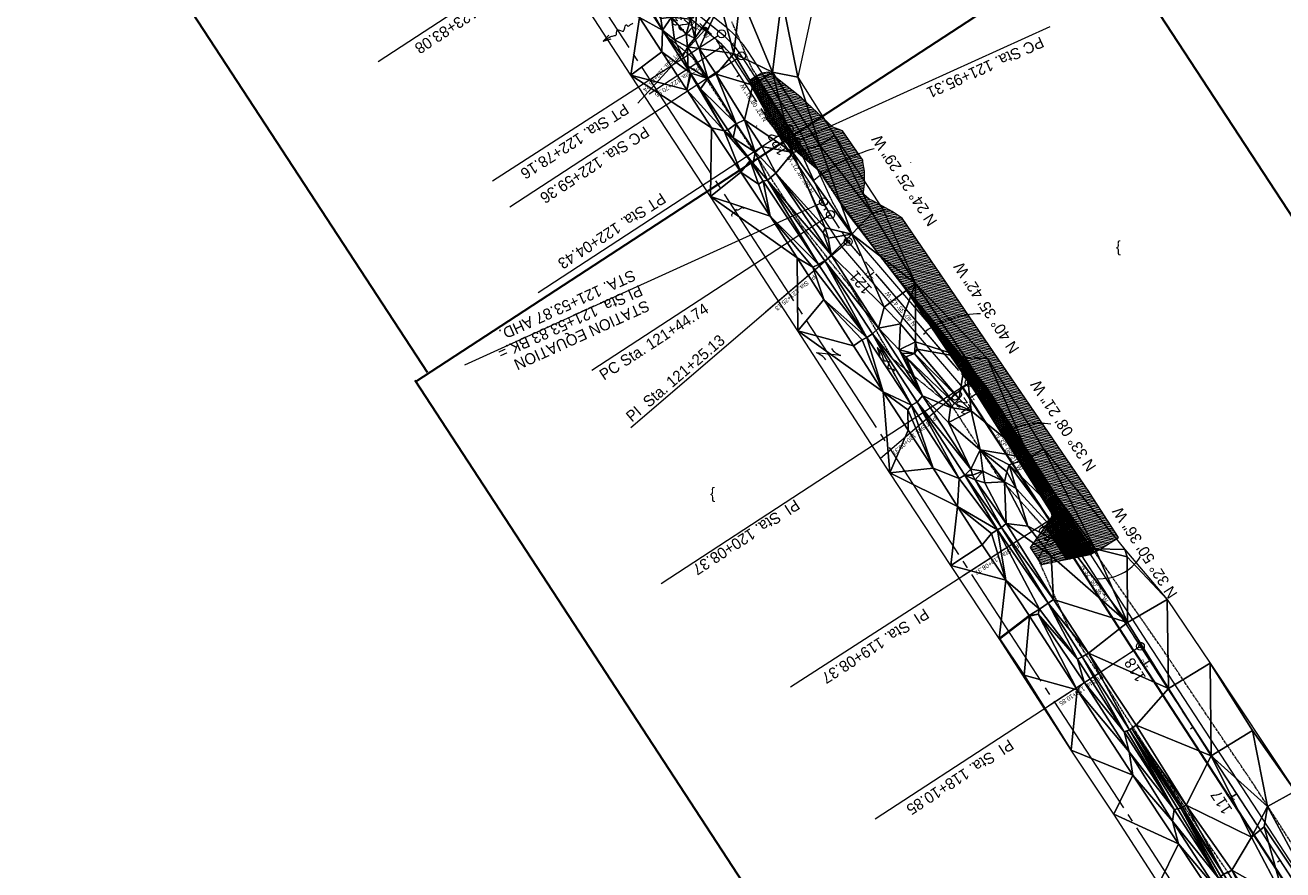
# Model space of a CAD drawing. Extents: x 2399984 to 2508823, y 556481 to 592637.
# Tile 21 of 158: x 2438428 to 2439218, y 562164 to 562695. Entities that reach past the tile are written whole.
import ezdxf
from ezdxf.enums import TextEntityAlignment as Align

# ---------------------------------------------------------------- set-up
doc = ezdxf.new("R2010")
doc.units = 0
doc.header["$MEASUREMENT"] = 0
for name, pattern in [('cl20', [100, 5, -5, 80, -5, 5]), ('cl50', [100, 7.5, -7.5, 70, -7.5, 7.5]), ('constlimit', [0.85, 0.65, -0.1, -0.1]), ('stream', [1.4, 0.7, -0.1, 0.1, -0.1, 0.1, -0.1, 0.1, -0.1])]:
    doc.linetypes.add(name, pattern=pattern)
for name, color, linetype, lineweight in [('DR_X_Flow_Arrow', 151, 'Continuous', 0), ('DT_X_Triangles', 91, 'Continuous', 0), ('DV_X_Property_Line', 7, 'Continuous', 0), ('DV_X_Property_Line (Construction)', 7, 'Continuous', 0), ('DV_X_Text', 7, 'Continuous', 0), ('EV_Ecological_Wetlands', 151, 'stream', 13), ('GE_P_CL_20', 7, 'cl20', 13), ('GE_P_CL_50', 7, 'cl50', 13), ('PV_P_Bikeway', 193, 'Continuous', 13), ('RW_P_Const_Limits', 120, 'constlimit', 0), ('RW_X_CL_20', 6, 'cl20', 0)]:
    doc.layers.add(name, color=color, linetype=linetype, lineweight=lineweight)
for name, color, linetype, lineweight, plot in [('GK_Visualization', 30, 'Continuous', 13, False), ('SC_Scratch1', 7, 'Continuous', 0, False), ('SC_Scratch2', 7, 'Continuous', 0, False)]:
    doc.layers.add(name, color=color, linetype=linetype, lineweight=lineweight, plot=plot)
doc.styles.add('Slanted-Normal LS 0.50', font='font31.shx', dxfattribs={"height": 0.14})
doc.styles.add('Style-font30', font='font30.shx')
doc.styles.add('Style-font31', font='font31.shx')

# ---------------------------------------------------------------- blocks, each defined once
blk = doc.blocks.new('X_24')
at = {"layer": 'GK_Visualization', "color": 1, "linetype": 'Continuous', "lineweight": 0}
for p, q in [((-0.07, -0.07), (0.07, 0.07)), ((-0.07, 0.07), (0.07, -0.07))]:
    blk.add_line(p, q, dxfattribs=at)
blk = doc.blocks.new('X_25')
at = {"layer": 'GK_Visualization', "color": 1, "linetype": 'Continuous', "lineweight": 0}
for p, q in [((-0.07, -0.07), (0.07, 0.07)), ((-0.07, 0.07), (0.07, -0.07))]:
    blk.add_line(p, q, dxfattribs=at)
blk = doc.blocks.new('X_26')
at = {"layer": 'GK_Visualization', "color": 1, "linetype": 'Continuous', "lineweight": 0}
for p, q in [((-0.07, -0.07), (0.07, 0.07)), ((-0.07, 0.07), (0.07, -0.07))]:
    blk.add_line(p, q, dxfattribs=at)
blk = doc.blocks.new('X_53')
at = {"layer": 'GK_Visualization', "color": 1, "linetype": 'Continuous', "lineweight": 0}
for p, q in [((-0.07, -0.07), (0.07, 0.07)), ((-0.07, 0.07), (0.07, -0.07))]:
    blk.add_line(p, q, dxfattribs=at)
blk = doc.blocks.new('X_54')
at = {"layer": 'GK_Visualization', "color": 1, "linetype": 'Continuous', "lineweight": 0}
for p, q in [((-0.07, -0.07), (0.07, 0.07)), ((-0.07, 0.07), (0.07, -0.07))]:
    blk.add_line(p, q, dxfattribs=at)
blk = doc.blocks.new('X_55')
at = {"layer": 'GK_Visualization', "color": 1, "linetype": 'Continuous', "lineweight": 0}
for p, q in [((-0.07, -0.07), (0.07, 0.07)), ((-0.07, 0.07), (0.07, -0.07))]:
    blk.add_line(p, q, dxfattribs=at)
blk = doc.blocks.new('X_56')
at = {"layer": 'GK_Visualization', "color": 1, "linetype": 'Continuous', "lineweight": 0}
for p, q in [((-0.07, -0.07), (0.07, 0.07)), ((-0.07, 0.07), (0.07, -0.07))]:
    blk.add_line(p, q, dxfattribs=at)
blk = doc.blocks.new('X_92')
at = {"layer": 'GK_Visualization', "color": 1, "linetype": 'Continuous', "lineweight": 0}
for p, q in [((-0.07, -0.07), (0.07, 0.07)), ((-0.07, 0.07), (0.07, -0.07))]:
    blk.add_line(p, q, dxfattribs=at)
blk = doc.blocks.new('DFL-X_14')
at = {"layer": 'DR_X_Flow_Arrow', "color": 151, "linetype": 'Continuous', "lineweight": 0, "flags": 128}
blk.add_lwpolyline([(-0.08, -0.021), (0, 0), (-0.08, 0.021)], dxfattribs=at)
at = {"layer": 'DR_X_Flow_Arrow', "color": 151, "linetype": 'Continuous', "lineweight": 0}
blk.add_open_spline([(0, 0), (-0.028, 0), (-0.055, 0), (-0.083, 0), (-0.094, 0), (-0.105, 0.005), (-0.116, 0.008), (-0.123, 0.01), (-0.13, 0.013), (-0.137, 0.015), (-0.155, 0.02), (-0.164, -0.02), (-0.179, -0.022), (-0.197, -0.024), (-0.213, 0.018), (-0.228, 0.019), (-0.244, 0.021), (-0.265, -0.028), (-0.284, -0.022), (-0.291, -0.019), (-0.287, 0.001), (-0.295, 0.001), (-0.313, 0), (-0.332, 0), (-0.35, 0)], degree=3, knots=[0, 0, 0, 0, 0.203531, 0.203531, 0.203531, 0.286234, 0.286234, 0.286234, 0.340272, 0.340272, 0.340272, 0.477755, 0.477755, 0.477755, 0.633727, 0.633727, 0.633727, 0.804111, 0.804111, 0.804111, 0.865463, 0.865463, 0.865463, 1, 1, 1, 1], dxfattribs=at)
blk = doc.blocks.new('DFL-X_16')
at = {"layer": 'DR_X_Flow_Arrow', "color": 151, "linetype": 'Continuous', "lineweight": 0, "flags": 128}
blk.add_lwpolyline([(-0.08, -0.021), (0, 0), (-0.08, 0.022)], dxfattribs=at)
at = {"layer": 'DR_X_Flow_Arrow', "color": 151, "linetype": 'Continuous', "lineweight": 0}
blk.add_open_spline([(0, 0), (-0.028, 0), (-0.055, 0), (-0.083, 0), (-0.094, 0), (-0.105, 0.005), (-0.116, 0.008), (-0.123, 0.01), (-0.13, 0.013), (-0.137, 0.015), (-0.155, 0.02), (-0.164, -0.02), (-0.179, -0.022), (-0.197, -0.024), (-0.213, 0.018), (-0.228, 0.02), (-0.244, 0.021), (-0.265, -0.028), (-0.284, -0.022), (-0.291, -0.019), (-0.287, 0.001), (-0.295, 0.001), (-0.313, 0), (-0.332, 0), (-0.35, 0)], degree=3, knots=[0, 0, 0, 0, 0.203531, 0.203531, 0.203531, 0.286234, 0.286234, 0.286234, 0.340272, 0.340272, 0.340272, 0.477755, 0.477755, 0.477755, 0.633727, 0.633727, 0.633727, 0.804111, 0.804111, 0.804111, 0.865463, 0.865463, 0.865463, 1, 1, 1, 1], dxfattribs=at)
blk = doc.blocks.new('OHK_9')
at = {"layer": 'DV_X_Property_Line', "color": 2, "linetype": 'Continuous', "lineweight": 0}
blk.add_line((-0.1, -0.12), (0.1, 0.12), dxfattribs=at)
for centre, start, end in [((-0.058, 0.335), 273.6945, 306.337), ((0.058, -0.335), 93.6945, 126.337)]:
    blk.add_arc(centre, 0.267, start, end, dxfattribs=at)
at = {"layer": 'DV_X_Property_Line (Construction)', "color": 2, "linetype": 'Continuous', "lineweight": 30}
blk.add_point((0, 0), dxfattribs=at)
blk = doc.blocks.new('X_152')
at = {"layer": 'GK_Visualization', "color": 1, "linetype": 'Continuous', "lineweight": 0}
for p, q in [((-0.07, -0.07), (0.07, 0.07)), ((-0.07, 0.07), (0.07, -0.07))]:
    blk.add_line(p, q, dxfattribs=at)
blk = doc.blocks.new('X_153')
at = {"layer": 'GK_Visualization', "color": 1, "linetype": 'Continuous', "lineweight": 0}
for p, q in [((-0.07, -0.07), (0.07, 0.07)), ((-0.07, 0.07), (0.07, -0.07))]:
    blk.add_line(p, q, dxfattribs=at)
blk = doc.blocks.new('X_154')
at = {"layer": 'GK_Visualization', "color": 1, "linetype": 'Continuous', "lineweight": 0}
for p, q in [((-0.07, -0.07), (0.07, 0.07)), ((-0.07, 0.07), (0.07, -0.07))]:
    blk.add_line(p, q, dxfattribs=at)
blk = doc.blocks.new('X_155')
at = {"layer": 'GK_Visualization', "color": 1, "linetype": 'Continuous', "lineweight": 0}
for p, q in [((-0.07, -0.07), (0.07, 0.07)), ((-0.07, 0.07), (0.07, -0.07))]:
    blk.add_line(p, q, dxfattribs=at)
blk = doc.blocks.new('X_156')
at = {"layer": 'GK_Visualization', "color": 1, "linetype": 'Continuous', "lineweight": 0}
for p, q in [((-0.07, -0.07), (0.07, 0.07)), ((-0.07, 0.07), (0.07, -0.07))]:
    blk.add_line(p, q, dxfattribs=at)
blk = doc.blocks.new('X_157')
at = {"layer": 'GK_Visualization', "color": 1, "linetype": 'Continuous', "lineweight": 0}
for p, q in [((-0.07, -0.07), (0.07, 0.07)), ((-0.07, 0.07), (0.07, -0.07))]:
    blk.add_line(p, q, dxfattribs=at)
blk = doc.blocks.new('SURVPN-CROSS_88')
at = {"layer": 'GK_Visualization', "color": 30, "linetype": 'Continuous', "lineweight": 0}
for p, q in [((0.07, 0), (-0.07, 0)), ((0, 0.07), (0, -0.07))]:
    blk.add_line(p, q, dxfattribs=at)
blk = doc.blocks.new('SURVPN-CROSS_89')
at = {"layer": 'GK_Visualization', "color": 30, "linetype": 'Continuous', "lineweight": 0}
for p, q in [((0.07, 0), (-0.07, 0)), ((0, 0.07), (0, -0.07))]:
    blk.add_line(p, q, dxfattribs=at)
blk = doc.blocks.new('SURVPN-CROSS_90')
at = {"layer": 'GK_Visualization', "color": 30, "linetype": 'Continuous', "lineweight": 0}
for p, q in [((0.07, 0), (-0.07, 0)), ((0, 0.07), (0, -0.07))]:
    blk.add_line(p, q, dxfattribs=at)
blk = doc.blocks.new('SURVPN-CROSS_91')
at = {"layer": 'GK_Visualization', "color": 30, "linetype": 'Continuous', "lineweight": 0}
for p, q in [((0.07, 0), (-0.07, 0)), ((0, 0.07), (0, -0.07))]:
    blk.add_line(p, q, dxfattribs=at)
blk = doc.blocks.new('SURVPN-CROSS_92')
at = {"layer": 'GK_Visualization', "color": 30, "linetype": 'Continuous', "lineweight": 0}
for p, q in [((0.07, 0), (-0.07, 0)), ((0, 0.07), (0, -0.07))]:
    blk.add_line(p, q, dxfattribs=at)
blk = doc.blocks.new('SURVPN-CROSS_93')
at = {"layer": 'GK_Visualization', "color": 30, "linetype": 'Continuous', "lineweight": 0}
for p, q in [((0.07, 0), (-0.07, 0)), ((0, 0.07), (0, -0.07))]:
    blk.add_line(p, q, dxfattribs=at)
blk = doc.blocks.new('SURVPN-CROSS_94')
at = {"layer": 'GK_Visualization', "color": 30, "linetype": 'Continuous', "lineweight": 0}
for p, q in [((0.07, 0), (-0.07, 0)), ((0, 0.07), (0, -0.07))]:
    blk.add_line(p, q, dxfattribs=at)
blk = doc.blocks.new('SURVPN-CROSS_95')
at = {"layer": 'GK_Visualization', "color": 30, "linetype": 'Continuous', "lineweight": 0}
for p, q in [((0.07, 0), (-0.07, 0)), ((0, 0.07), (0, -0.07))]:
    blk.add_line(p, q, dxfattribs=at)
blk = doc.blocks.new('SURVPN-CROSS_96')
at = {"layer": 'GK_Visualization', "color": 30, "linetype": 'Continuous', "lineweight": 0}
for p, q in [((0.07, 0), (-0.07, 0)), ((0, 0.07), (0, -0.07))]:
    blk.add_line(p, q, dxfattribs=at)
blk = doc.blocks.new('SURVPN-CROSS_97')
at = {"layer": 'GK_Visualization', "color": 30, "linetype": 'Continuous', "lineweight": 0}
for p, q in [((0.07, 0), (-0.07, 0)), ((0, 0.07), (0, -0.07))]:
    blk.add_line(p, q, dxfattribs=at)
blk = doc.blocks.new('SURVPN-CROSS_98')
at = {"layer": 'GK_Visualization', "color": 30, "linetype": 'Continuous', "lineweight": 0}
for p, q in [((0.07, 0), (-0.07, 0)), ((0, 0.07), (0, -0.07))]:
    blk.add_line(p, q, dxfattribs=at)
blk = doc.blocks.new('SURVPN-CROSS_99')
at = {"layer": 'GK_Visualization', "color": 30, "linetype": 'Continuous', "lineweight": 0}
for p, q in [((0.07, 0), (-0.07, 0)), ((0, 0.07), (0, -0.07))]:
    blk.add_line(p, q, dxfattribs=at)

msp = doc.modelspace()

# ---------------------------------------------------------------- hatches: boundary and pattern name
at = {"layer": 'EV_Ecological_Wetlands', "linetype": 'Continuous'}
h = msp.add_hatch(dxfattribs=at)
h.set_pattern_fill('HATCH', color=256, style=0, pattern_type=2)
h.set_pattern_definition([(168.13908, (2438971.1135, 562442.503), (-0.2055368, -0.9786494), [])])
h.paths.add_polyline_path([(2438935.67, 562630.7), (2438915.95, 562649.03), (2438898.73, 562662.64), (2438895.12, 562665.14), (2438890.67, 562664.59), (2438887.9, 562662.92), (2438883.73, 562660.14), (2438884.01, 562656.81), (2438892.62, 562641.53), (2438893.45, 562636.25), (2438905.15, 562621.84), (2438927.85, 562602.64), (2438942.39, 562579.36), (2438980.8, 562529.32), (2439025.03, 562464.14), (2439072.59, 562388.74), (2439073.14, 562386.14), (2439071.94, 562383.86), (2439059.56, 562366.54), (2439066.63, 562355.67), (2439097.34, 562362.09), (2439104.01, 562365.7), (2439115.12, 562372.82), (2439097.12, 562400.5), (2439096.81, 562400.96), (2439048.1, 562472.37), (2439033.58, 562493.65), (2438979.13, 562573.48), (2438972.83, 562577.68), (2438960.67, 562584.31), (2438958.45, 562585.42), (2438955.12, 562588.2), (2438954.84, 562589.87), (2438955.4, 562594.87), (2438955.4, 562602.92), (2438954.36, 562608.75), (2438954.36, 562609.79), (2438941.75, 562628.27), (2438939.01, 562629.31)])
h = msp.add_hatch(dxfattribs=at)
h.set_pattern_fill('HATCH', color=256, style=0, pattern_type=2)
h.set_pattern_definition([(213.139, (2438897.7607, 562640.2515), (0.546673, -0.837346), [])])
h.paths.add_polyline_path([(2438911.18, 562625.88), (2438887.85, 562662.89), (2438883.73, 562660.14), (2438884.01, 562656.81), (2438892.62, 562641.53), (2438893.45, 562636.25), (2438905.15, 562621.84), (2438926.12, 562604.1)])
h = msp.add_hatch(dxfattribs=at)
h.set_pattern_fill('HATCH', color=256, style=0, pattern_type=2)
h.set_pattern_definition([(213.1391, (2439041.8132, 562441.4201), (0.546673, -0.837346), [])])
h.paths.add_polyline_path([(2439086.35, 562383.15), (2439059.38, 562425.18), (2439032.27, 562467.26), (2439000.25, 562506.9), (2438968.43, 562545.48), (2438939.27, 562584.92), (2438935.27, 562590.76), (2438942.39, 562579.36), (2438980.8, 562529.32), (2439025.03, 562464.14), (2439072.59, 562388.74), (2439073.14, 562386.14), (2439071.94, 562383.86), (2439069, 562379.75), (2439072.62, 562374.18), (2439082.21, 562358.92), (2439097.34, 562362.09), (2439100.08, 562363.57)])
h = msp.add_hatch(dxfattribs=at)
h.set_pattern_fill('HATCH', color=256, style=0, pattern_type=2)
h.set_pattern_definition([(213.13908, (2438941.3003, 562574.2704), (0.546673, -0.837346), [])])
h.paths.add_polyline_path([(2439086.35, 562383.15), (2439059.38, 562425.18), (2439032.27, 562467.26), (2439000.25, 562506.9), (2438968.43, 562545.48), (2438939.27, 562584.92), (2438935.27, 562590.76), (2438942.39, 562579.36), (2438980.8, 562529.32), (2439025.03, 562464.14), (2439072.59, 562388.74), (2439073.14, 562386.14), (2439071.94, 562383.86), (2439069, 562379.75), (2439072.62, 562374.18), (2439082.21, 562358.92), (2439097.34, 562362.09), (2439100.08, 562363.57)])

# ---------------------------------------------------------------- linework, layer by layer
at = {"layer": 'EV_Ecological_Wetlands', "linetype": 'Continuous', "flags": 128}
for points in [[(2438935.67, 562630.7), (2438915.95, 562649.03), (2438898.73, 562662.64), (2438895.12, 562665.14), (2438890.67, 562664.59), (2438887.9, 562662.92), (2438883.73, 562660.14), (2438884.01, 562656.81), (2438892.62, 562641.53), (2438893.45, 562636.25), (2438905.15, 562621.84), (2438927.85, 562602.64), (2438942.39, 562579.36), (2438980.8, 562529.32), (2439025.03, 562464.14), (2439072.59, 562388.74), (2439073.14, 562386.14), (2439071.94, 562383.86), (2439059.56, 562366.54), (2439066.63, 562355.67), (2439097.34, 562362.09), (2439104.01, 562365.7), (2439115.12, 562372.82), (2439097.12, 562400.5), (2439096.81, 562400.96), (2439048.1, 562472.37), (2439033.58, 562493.65), (2438979.13, 562573.48), (2438972.83, 562577.68), (2438960.67, 562584.31), (2438958.45, 562585.42), (2438955.12, 562588.2), (2438954.84, 562589.87), (2438955.4, 562594.87), (2438955.4, 562602.92), (2438954.36, 562608.75), (2438954.36, 562609.79), (2438941.75, 562628.27), (2438939.01, 562629.31), (2438935.67, 562630.7)], [(2438911.18, 562625.88), (2438887.85, 562662.89), (2438883.73, 562660.14), (2438884.01, 562656.81), (2438892.62, 562641.53), (2438893.45, 562636.25), (2438905.15, 562621.84), (2438926.12, 562604.1), (2438911.18, 562625.88)], [(2439086.35, 562383.15), (2439059.38, 562425.18), (2439032.27, 562467.26), (2439000.25, 562506.9), (2438968.43, 562545.48), (2438939.27, 562584.92), (2438935.27, 562590.76), (2438942.39, 562579.36), (2438980.8, 562529.32), (2439025.03, 562464.14), (2439072.59, 562388.74), (2439073.14, 562386.14), (2439071.94, 562383.86), (2439069, 562379.75), (2439072.62, 562374.18), (2439082.21, 562358.92), (2439097.34, 562362.09), (2439100.08, 562363.57), (2439086.35, 562383.15)], [(2439086.35, 562383.15), (2439059.38, 562425.18), (2439032.27, 562467.26), (2439000.25, 562506.9), (2438968.43, 562545.48), (2438939.27, 562584.92), (2438935.27, 562590.76), (2438942.39, 562579.36), (2438980.8, 562529.32), (2439025.03, 562464.14), (2439072.59, 562388.74), (2439073.14, 562386.14), (2439071.94, 562383.86), (2439069, 562379.75), (2439072.62, 562374.18), (2439082.21, 562358.92), (2439097.34, 562362.09), (2439100.08, 562363.57), (2439086.35, 562383.15)]]:
    msp.add_lwpolyline(points, close=True, dxfattribs=at)
at = {"layer": 'GE_P_CL_20'}
for p, q in [((2438855.63, 562692.41), (2438842.28, 562704.54)), ((2438945.24, 562558.71), (2438865.53, 562680.81)), ((2439021.22, 562470.05), (2438945.24, 562558.71)), ((2439075.88, 562386.31), (2439021.22, 562470.05)), ((2439128.77, 562304.38), (2439075.88, 562386.31)), ((2439867.39, 561173.03), (2439128.77, 562304.38))]:
    msp.add_line(p, q, dxfattribs=at)
at = {"layer": 'GE_P_CL_20', "linetype": 'Continuous'}
for p, q in [((2438854.96, 562691.67), (2438813.14, 562645.65)), ((2438864.69, 562680.26), (2438820.28, 562651.26)), ((2438876.98, 562663.27), (2438875.3, 562662.17)), ((2438904.31, 562621.4), (2438902.64, 562620.31)), ((2438931.64, 562579.53), (2438929.97, 562578.44)), ((2438944.48, 562558.06), (2438893.36, 562514.25)), ((2438961.59, 562539.63), (2438960.07, 562538.32)), ((2438994.13, 562501.66), (2438992.61, 562500.36)), ((2439020.46, 562469.4), (2438965.52, 562422.32)), ((2439025.79, 562463.04), (2439024.12, 562461.94)), ((2439053.13, 562421.17), (2439051.45, 562420.08)), ((2439075.04, 562385.77), (2439017.1, 562348.36)), ((2439080.43, 562379.28), (2439078.74, 562378.19)), ((2439107.54, 562337.27), (2439105.86, 562336.19)), ((2439127.94, 562303.83), (2439071.29, 562266.85)), ((2439134.71, 562295.29), (2439133.03, 562294.2)), ((2439162.04, 562253.43), (2439160.37, 562252.33)), ((2439189.37, 562211.56), (2439187.7, 562210.47)), ((2439216.71, 562169.69), (2439215.03, 562168.6))]:
    msp.add_line(p, q, dxfattribs=at)
for centre in [(2438855.63, 562692.41), (2438865.53, 562680.81), (2438945.24, 562558.71), (2439021.22, 562470.05), (2439075.88, 562386.31), (2439128.77, 562304.38)]:
    msp.add_circle(centre, 1, dxfattribs=at)
at = {"layer": 'GE_P_CL_20'}
msp.add_arc((2438815.29, 562648), 60, 33.13908, 47.74562, dxfattribs=at)
at = {"layer": 'GE_P_CL_50', "linetype": 'Continuous'}
for p, q in [((2438796.1, 562767.16), (2438650, 562671.78)), ((2439071.87, 562693.75), (2438914.89, 562622.46)), ((2438863.55, 562687.94), (2438721.83, 562596.76)), ((2438876.11, 562674.05), (2438732.55, 562580.32)), ((2438906.14, 562628.05), (2438750.43, 562526.4)), ((2438910.51, 562625.62), (2438906.14, 562623.2)), ((2438704.32, 562481.32), (2438929.75, 562583.69)), ((2438784.27, 562477.86), (2438934.14, 562575.7)), ((2438943.34, 562557.08), (2438808.58, 562441.59)), ((2438961.59, 562539.63), (2438957.8, 562536.37)), ((2439019.12, 562468.68), (2438827.64, 562343.67)), ((2439025.79, 562463.04), (2439021.61, 562460.3)), ((2439073.78, 562384.96), (2438909, 562278.59)), ((2439080.43, 562379.28), (2439076.22, 562376.57)), ((2439126.68, 562303.01), (2438962.24, 562195.66)), ((2439134.71, 562295.29), (2439130.52, 562292.56)), ((2439189.37, 562211.56), (2439185.19, 562208.83))]:
    msp.add_line(p, q, dxfattribs=at)
at = {"layer": 'GE_P_CL_50'}
for p, q in [((2438865.65, 562689.3), (2438839.76, 562710.2)), ((2438908.23, 562629.42), (2438878.2, 562675.41)), ((2438929.75, 562583.69), (2438912.62, 562621.43)), ((2438945.24, 562558.71), (2438934.14, 562575.7)), ((2439021.22, 562470.05), (2438945.24, 562558.71)), ((2439075.88, 562386.31), (2439021.22, 562470.05)), ((2439128.77, 562304.38), (2439075.88, 562386.31)), ((2439867.39, 561173.03), (2439128.77, 562304.38))]:
    msp.add_line(p, q, dxfattribs=at)
at = {"layer": 'GE_P_CL_50', "linetype": 'Continuous'}
for centre in [(2438865.65, 562689.3), (2438878.2, 562675.41), (2438908.23, 562629.42), (2438912.62, 562621.43), (2438929.75, 562583.69), (2438934.14, 562575.7), (2438945.24, 562558.71), (2439021.22, 562470.05), (2439075.88, 562386.31), (2439128.77, 562304.38)]:
    msp.add_circle(centre, 2.5, dxfattribs=at)
at = {"layer": 'GE_P_CL_50'}
for centre, start, end in [((2438827.96, 562642.61), 33.13908, 51.08396), ((2438857.99, 562596.62), 24.4246, 33.13908)]:
    msp.add_arc(centre, 60, start, end, dxfattribs=at)
at = {"layer": 'GE_P_CL_50', "linetype": 'Continuous', "extrusion": (0, 0, -1)}
for centre, radius, start, end in [((-2438989.7, 562518.01), 103.18, 50.16362, 74.22475), ((-2439030.12, 562449.11), 64.51, 55.51301, 88.43601), ((-2439066.31, 562396.2), 48.43, 59.95545, 97.49606)]:
    msp.add_arc(centre, radius, start, end, dxfattribs=at)
at = {"layer": 'GE_P_CL_50', "extrusion": (0, 0, -1)}
msp.add_arc((-2438984.38, 562608.5), 60, 326.86092, 335.5754, dxfattribs=at)
at = {"layer": 'GE_P_CL_50', "linetype": 'Continuous'}
msp.add_arc((2439103.6, 562376.8), 29.96, 265.60891, 327.74804, dxfattribs=at)
at = {"layer": 'GK_Visualization', "color": 1, "flags": 128}
msp.add_lwpolyline([(2438934.14, 562575.7, -0.038042), (2438929.75, 562583.69), (2438912.62, 562621.43, 0.038042), (2438908.23, 562629.42), (2438878.2, 562675.41, 0.07846), (2438865.65, 562689.3), (2438839.76, 562710.2, -0.07846), (2438827.21, 562724.09)], format="xyb", dxfattribs=at)
msp.add_lwpolyline([(2440256.67, 560563.59), (2440052.79, 560875.88), (2439998.77, 560958.61), (2439948.97, 561015.66), (2439921.63, 561057.53), (2439867.39, 561173.03), (2439128.77, 562304.38), (2439075.88, 562386.31), (2439021.22, 562470.05), (2439021.22, 562470.05)], dxfattribs=at)
at = {"layer": 'GK_Visualization', "color": 30}
for centre, start, end in [((2438827.96, 562642.61), 33.13908, 51.08396), ((2438857.99, 562596.62), 24.4246, 33.13908)]:
    msp.add_arc(centre, 60, start, end, dxfattribs=at)
at = {"layer": 'GK_Visualization', "color": 30, "extrusion": (0, 0, -1)}
msp.add_arc((-2438984.38, 562608.5), 60, 326.86092, 335.5754, dxfattribs=at)
at = {"layer": 'PV_P_Bikeway'}
for p, q in [((2438868.79, 562693.19), (2438843.51, 562713.6)), ((2438862.51, 562685.41), (2438836, 562706.81)), ((2438912.42, 562632.15), (2438882.39, 562678.15)), ((2438904.04, 562626.68), (2438874.01, 562672.68)), ((2438934.31, 562585.76), (2438917.17, 562623.49)), ((2438925.2, 562581.63), (2438908.07, 562619.36)), ((2438949.25, 562561.71), (2438938.33, 562578.44)), ((2438941.23, 562555.7), (2438929.96, 562572.97)), ((2439025.23, 562473.05), (2438949.25, 562561.71)), ((2439017.21, 562467.04), (2438941.23, 562555.7)), ((2439080.07, 562389.05), (2439025.23, 562473.05)), ((2439071.7, 562383.58), (2439017.21, 562467.04)), ((2439132.97, 562307.1), (2439080.08, 562389.03)), ((2439124.58, 562301.66), (2439071.68, 562383.6)), ((2439871.77, 561175.47), (2439132.97, 562307.1)), ((2439863.01, 561170.59), (2439124.58, 562301.66))]:
    msp.add_line(p, q, dxfattribs=at)
for centre, radius, start, end in [((2438827.96, 562642.61), 65, 33.13908, 51.08396), ((2438827.96, 562642.61), 55, 33.13908, 51.08396), ((2438857.99, 562596.62), 65, 24.4246, 33.13908), ((2438857.99, 562596.62), 55, 24.4246, 33.13908), ((2438984.38, 562608.5), 65, 204.4246, 213.13908), ((2438984.38, 562608.5), 55, 204.4246, 213.13908)]:
    msp.add_arc(centre, radius, start, end, dxfattribs=at)
at = {"layer": 'RW_P_Const_Limits'}
for p, q in [((2439011.56, 562453.75), (2439007.67, 562459.73)), ((2439072.62, 562374.18), (2439064.6, 562359.29)), ((2439083.82, 562315.81), (2439064.6, 562359.29)), ((2439109.51, 562276.45), (2439083.82, 562315.81)), ((2439119.09, 562261.22), (2439109.51, 562276.45)), ((2439173.51, 562177.32), (2439119.09, 562261.22)), ((2439204.58, 562131.92), (2439173.51, 562177.32))]:
    msp.add_line(p, q, dxfattribs=at)
at = {"layer": 'RW_P_Const_Limits', "flags": 128}
for points in [[(2438831.37, 562687.64), (2438831.37, 562687.64), (2438803.53, 562732.81), (2438778.14, 562777.45)], [(2439032.27, 562467.26), (2439000.25, 562506.9), (2438968.43, 562545.48), (2438939.27, 562584.92), (2438911.18, 562625.88), (2438884.51, 562668.19), (2438872.13, 562696.88)], [(2439072.62, 562374.18), (2439038.89, 562411.88), (2439011.57, 562453.73), (2438973.13, 562485.02), (2438947.46, 562529.26), (2438915.96, 562569.08), (2438847.61, 562674.18), (2438831.37, 562687.64)], [(2439950.3, 561090.89), (2439950.3, 561090.89), (2439924.88, 561135.07), (2439878.16, 561167.33), (2439852.46, 561211.37), (2439824.55, 561252.86), (2439797.91, 561295.17), (2439771.41, 561337.59), (2439742.93, 561378.71), (2439715.63, 561420.6), (2439687.38, 561461.87), (2439660.1, 561503.77), (2439632.7, 561545.59), (2439605.99, 561587.87), (2439578.27, 561629.48), (2439551.13, 561671.47), (2439524.24, 561713.63), (2439496.89, 561755.49), (2439469.91, 561797.59), (2439442.39, 561839.33), (2439415.37, 561881.4), (2439387.6, 561922.99), (2439362.05, 561966.02), (2439334.88, 562008), (2439306.28, 562049.03), (2439278.53, 562090.64), (2439251.54, 562132.8), (2439226.63, 562176.17), (2439199.54, 562218.2), (2439171.5, 562259.6), (2439143.67, 562301.14), (2439115.08, 562342.19), (2439086.35, 562383.15), (2439059.38, 562425.18), (2439032.27, 562467.26)]]:
    msp.add_lwpolyline(points, dxfattribs=at)
at = {"layer": 'RW_X_CL_20'}
msp.add_line((2439330.9, 561875.89), (2438239.32, 563554.6), dxfattribs=at)
at = {"layer": 'SC_Scratch1', "color": 4, "lineweight": 30}
for p, q in [((2438680.94, 562476.39), (2437915.18, 563649.32)), ((2438673.58, 562470.77), (2439218.59, 562826.58)), ((2439871.8, 561582.27), (2439107, 562753.73)), ((2439438.39, 561299.31), (2438673.21, 562471.34))]:
    msp.add_line(p, q, dxfattribs=at)
at = {"layer": 'SC_Scratch2', "color": 4, "linetype": 'cl50', "lineweight": 30}
msp.add_line((2438920.97, 562614.11), (2438920.76, 562615.49), dxfattribs=at)
at = {"layer": 'SC_Scratch2', "color": 4, "linetype": 'Continuous', "lineweight": 30}
for p, q in [((2439071.7, 562383.58), (2439017.03, 562467.31)), ((2439124.57, 562301.67), (2439071.68, 562383.6)), ((2439863.21, 561170.3), (2439124.59, 562301.65))]:
    msp.add_line(p, q, dxfattribs=at)

# ---------------------------------------------------------------- block references
at = {"layer": 'DR_X_Flow_Arrow', "color": 151, "linetype": 'Continuous', "lineweight": 0}
for name, p, xscale, yscale, zscale, rotation in [('DFL-X_16', (2438791.25, 562684.7), 62.5, 62.5, 62.5, 210.9795999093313), ('DFL-X_14', (2438963.5, 562492.04), 62.50000000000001, 62.50000000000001, 62.50000000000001, 122.5953813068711)]:
    msp.add_blockref(name, p, dxfattribs=dict(at, xscale=xscale, yscale=yscale, zscale=zscale, rotation=rotation))
at = {"layer": 'DV_X_Property_Line', "color": 2, "linetype": 'Continuous', "lineweight": 30, "xscale": 50, "yscale": 50, "zscale": 50, "rotation": 123.139075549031}
msp.add_blockref('OHK_9', (2438932.89, 562487.97), dxfattribs=at)
at = {"layer": 'GK_Visualization', "color": 1, "linetype": 'Continuous', "lineweight": 0}
for name, p in [('X_26', (2438853.07, 562692.91)), ('X_157', (2438865.65, 562689.3)), ('X_25', (2438867.33, 562683.21)), ('X_156', (2438878.2, 562675.41)), ('X_24', (2438883.82, 562666.4)), ('X_56', (2438887.72, 562631.4)), ('X_155', (2438908.23, 562629.42)), ('X_154', (2438912.62, 562621.43)), ('X_152', (2438929.75, 562583.69)), ('X_153', (2438934.14, 562575.7)), ('X_55', (2438960.1, 562549.57)), ('X_54', (2439021.22, 562470.05)), ('X_53', (2439075.88, 562386.31)), ('X_92', (2439128.77, 562304.38))]:
    msp.add_blockref(name, p, dxfattribs=at)
at = {"layer": 'GK_Visualization', "color": 30, "linetype": 'Continuous', "lineweight": 0}
for name, p in [('SURVPN-CROSS_96', (2438865.65, 562689.3)), ('SURVPN-CROSS_98', (2438873.02, 562683.35)), ('SURVPN-CROSS_97', (2438878.2, 562675.41)), ('SURVPN-CROSS_99', (2438827.96, 562642.61)), ('SURVPN-CROSS_92', (2438908.23, 562629.42)), ('SURVPN-CROSS_94', (2438910.73, 562625.59)), ('SURVPN-CROSS_93', (2438912.62, 562621.43)), ('SURVPN-CROSS_91', (2438984.38, 562608.5)), ('SURVPN-CROSS_95', (2438857.99, 562596.62)), ('SURVPN-CROSS_88', (2438929.75, 562583.69)), ('SURVPN-CROSS_90', (2438931.64, 562579.53)), ('SURVPN-CROSS_89', (2438934.14, 562575.7))]:
    msp.add_blockref(name, p, dxfattribs=at)

# ---------------------------------------------------------------- texts
at = {"layer": 'DV_X_Text', "style": 'Slanted-Normal LS 0.50'}
for rotation, p in [(123.13908, (2438874.63, 562577.56)), (180.71729, (2439114.94, 562553.87)), (181.05137, (2438860.03, 562398.92))]:
    msp.add_text('}', height=7, rotation=rotation, dxfattribs=at).set_placement(p, align=Align.MIDDLE_CENTER)
at = {"layer": 'GE_P_CL_20', "linetype": 'Continuous', "style": 'Style-font31'}
for s, rotation, p in [('N 47%%d 44\' 44" W', 317.74562, (2438848.17, 562697.3)), ('N 33%%d 08\' 21" W', 123.13908, (2438884.56, 562645.17)), ('N 33%%d 08\' 21" W', 123.13908, (2438914, 562600.07)), ('N 40%%d 35\' 42" W', 130.59511, (2438977.1, 562515.52)), ('N 33%%d 08\' 21" W', 303.13908, (2439047.49, 562427.24)), ('N 32%%d 50\' 36" W', 302.84334, (2439101.27, 562344.41))]:
    msp.add_text(s, height=2.8, rotation=rotation, dxfattribs=at).set_placement(p, align=Align.TOP_CENTER)
for s, rotation, p in [('PT Sta. 122+86.24', 227.74562, (2438837.75, 562678.31)), ('PC Sta. 122+70.95', 213.13908, (2438850.83, 562669.54)), ('PI  Sta. 121+25.13', 220.59511, (2438923.37, 562538.12)), ('POT Sta. 120+08.37', 220.59511, (2438999.35, 562449.46)), ('PI  Sta. 119+08.37', 212.84334, (2439051.44, 562368.87)), ('PI  Sta. 118+10.85', 213.13908, (2439104.42, 562286.81))]:
    msp.add_text(s, height=2.8, rotation=rotation, dxfattribs=at).set_placement(p)
for s, rotation, p in [('122', 123.13908, (2438901.8, 562619.76)), ('121', 130.59511, (2438959.18, 562537.83)), ('120', 123.13908, (2439023.2, 562461.52)), ('119', 122.84334, (2439077.86, 562377.72)), ('118', 123.13908, (2439132.15, 562293.73)), ('117', 123.13908, (2439186.66, 562210.23))]:
    msp.add_text(s, height=2.8, rotation=rotation, dxfattribs=at).set_placement(p, align=Align.CENTER)
at = {"layer": 'GE_P_CL_50', "linetype": 'Continuous', "style": 'Style-font31'}
for s, rotation, p in [('PI  Sta. 123+83.08', 213.13908, (2438737.3, 562724.6)), ('PC Sta. 121+95.31', 204.4246, (2439066.09, 562687.76)), ('PT Sta. 122+78.16', 212.75759, (2438804.47, 562645.77)), ('PC Sta. 122+59.36', 213.13908, (2438817.31, 562631.48)), ('PT Sta. 122+04.43', 213.13908, (2438827.7, 562589.68)), ('PC Sta. 121+44.74', 33.13908, (2438791.82, 562471.22)), ('PI  Sta. 121+25.13', 40.59511, (2438809.35, 562444.9)), ('PI  Sta. 119+08.37', 212.84334, (2438993.07, 562328.53)), ('PI  Sta. 118+10.85', 213.13908, (2439046.19, 562246.28))]:
    msp.add_text(s, height=7, rotation=rotation, dxfattribs=at).set_placement(p)
for s, rotation, p in [('123', 141.08396, (2438843.86, 562697.25)), ('122', 118.90673, (2438903.95, 562621.99)), ('121', 130.59511, (2438955.55, 562535.15)), ('120', 123.13908, (2439019.32, 562459.24)), ('119', 122.84334, (2439074.02, 562375.37)), ('118', 123.13908, (2439128.31, 562291.38)), ('117', 123.13908, (2439182.58, 562208.24))]:
    msp.add_text(s, height=7, rotation=rotation, dxfattribs=at).set_placement(p, align=Align.CENTER)
for s, rotation, p in [('N 24%%d 25\' 29" W', 123.13908, (2438977.55, 562595.21)), ('N 40%%d 35\' 42" W', 123.13908, (2439029.06, 562515.14)), ('N 33%%d 08\' 21" W', 123.13908, (2439077.42, 562441.06)), ('N 32%%d 50\' 36" W', 122.84334, (2439128.66, 562361.25))]:
    msp.add_text(s, height=7, rotation=rotation, dxfattribs=at).set_placement(p, align=Align.TOP_CENTER)
at = {"layer": 'GE_P_CL_50', "linetype": 'Continuous', "char_height": 7, "attachment_point": 7, "line_spacing_factor": 0.9, "style": 'Style-font31'}
for s, insert, rotation in [('STATION EQUATION\\PPI Sta. 121+53.83 BK.=\\PSTA. 121+53.87 AHD.\\P\\P\\P\\P', (2438796.58, 562569.97), 204.4246), ('\\P\\PPI  Sta. 120+08.37', (2438911.72, 562397.17), 213.13908)]:
    msp.add_mtext(s, dxfattribs=dict(at, insert=insert, rotation=rotation))
at = {"layer": 'GK_Visualization', "color": 1, "style": 'Style-font30'}
for s, p in [('TEMP106', (2438853.07, 562692.91)), ('TEMP10014', (2438865.65, 562689.3)), ('TEMP105', (2438867.33, 562683.21)), ('TEMP10013', (2438878.2, 562675.41)), ('TEMP104', (2438883.82, 562666.4)), ('TEMP36', (2438887.72, 562631.4)), ('TEMP10012', (2438908.23, 562629.42)), ('TEMP10011', (2438912.62, 562621.43)), ('TEMP10010', (2438929.75, 562583.69)), ('TEMP10009', (2438934.14, 562575.7)), ('TEMP35', (2438960.1, 562549.57)), ('TEMP34', (2439021.22, 562470.05)), ('TEMP33', (2439075.88, 562386.31)), ('TEMP32', (2439128.77, 562304.38))]:
    msp.add_text(s, height=0.14, dxfattribs=at).set_placement(p, align=Align.RIGHT)

# ---------------------------------------------------------------- meshes
at = {"layer": 'DT_X_Triangles'}
mesh = msp.add_polyface(dxfattribs=at)
corners = [(2438771.18, 562721.04), (2438784.95, 562745.23), (2438800.16, 562721.41), (2438814.12, 562699.62), (2438808.67, 562663.22), (2438802, 562733.4), (2438811.52, 562722.85), (2438828.55, 562691.57), (2438828.16, 562677.88), (2438843.75, 562654), (2438859.42, 562630.18), (2438825.52, 562730.38), (2438828.09, 562712.05), (2438827.62, 562698.94), (2438827.53, 562732.84), (2438834.18, 562729.43), (2438834, 562721.17), (2438842.41, 562731.11), (2438828.32, 562712.05), (2438834.24, 562699.79), (2438832.12, 562713.91), (2438845.97, 562664.67), (2438836.16, 562685.52), (2438841.29, 562674.96), (2438836.67, 562715.04), (2438846.58, 562728.37), (2438842.07, 562714.03), (2438846.12, 562698.59), (2438843.49, 562689.03), (2438844.34, 562681.01), (2438844.56, 562668.91)]
mesh.append_faces([[corners[k] for k in face] for face in [(0, 1, 2), (0, 2, 3), (0, 3, 4), (2, 5, 3), (5, 6, 7), (5, 7, 3), (4, 8, 9), (4, 9, 10), (4, 3, 8), (6, 11, 12), (6, 12, 13), (6, 13, 7), (3, 7, 8), (11, 14, 15), (11, 15, 16), (11, 16, 12), (14, 17, 15), (13, 12, 18), (13, 18, 19), (13, 19, 7), (12, 16, 20), (12, 20, 18), (8, 21, 9), (8, 7, 21), (18, 20, 19), (7, 19, 22), (7, 22, 23), (7, 23, 21), (20, 16, 24), (20, 24, 19), (16, 15, 17), (16, 17, 25), (16, 25, 26), (16, 26, 24), (19, 27, 28), (19, 28, 22), (19, 24, 26), (19, 26, 27), (22, 29, 23), (22, 28, 29), (23, 29, 30), (23, 30, 21)]])
mesh = msp.add_polyface(dxfattribs=at)
corners = [(2438842.07, 562714.03), (2438846.58, 562728.37), (2438848.59, 562725.42), (2438845.15, 562713.5), (2438846.12, 562698.59), (2438842.41, 562731.11), (2438848.57, 562731.81), (2438843.49, 562689.03), (2438848.84, 562686.55), (2438844.34, 562681.01), (2438843.75, 562654), (2438845.97, 562664.67), (2438846.31, 562663.65), (2438867.28, 562628.3), (2438851.53, 562680.06), (2438857.05, 562661.22), (2438844.56, 562668.91), (2438850.01, 562701.57), (2438852.46, 562654.64), (2438850.63, 562729.69), (2438864.71, 562708.68), (2438890.75, 562729.26), (2438877.58, 562713.66), (2438873.42, 562676.87), (2438862.33, 562663.97), (2438874.9, 562632.61), (2438885.36, 562657.03), (2438880.09, 562635.26), (2438897.71, 562665.13), (2438903.55, 562711.98), (2438927.73, 562727.77), (2438913.62, 562662.04), (2438927.51, 562619)]
mesh.append_faces([[corners[k] for k in face] for face in [(0, 1, 2), (0, 2, 3), (0, 3, 4), (5, 6, 1), (7, 4, 8), (7, 8, 9), (10, 11, 12), (10, 12, 13), (9, 8, 14), (9, 14, 15), (9, 15, 16), (16, 15, 11), (3, 2, 17), (3, 17, 4), (11, 18, 12), (11, 15, 18), (4, 17, 8), (12, 18, 13), (1, 6, 19), (1, 19, 2), (2, 19, 20), (2, 20, 17), (8, 17, 20), (8, 20, 14), (19, 21, 22), (19, 22, 20), (14, 20, 23), (14, 23, 24), (14, 24, 15), (18, 15, 25), (15, 24, 25), (24, 23, 26), (24, 26, 27), (20, 22, 23), (23, 22, 28), (23, 28, 26), (22, 21, 29), (22, 29, 28), (21, 30, 29), (28, 29, 31), (28, 31, 32), (29, 30, 31)]])
mesh = msp.add_polyface(dxfattribs=at)
corners = [(2438808.67, 562663.22), (2438859.42, 562630.18), (2438858.72, 562587.13), (2438843.75, 562654), (2438867.28, 562628.3), (2438852.46, 562654.64), (2438874.9, 562632.61), (2438869.69, 562628.84), (2438877.83, 562602.43), (2438896.14, 562574.62), (2438913.07, 562548.43), (2438913.66, 562502.63), (2438862.33, 562663.97), (2438880.09, 562635.26), (2438872.95, 562623.85), (2438883.57, 562609.59), (2438886.75, 562614.97), (2438885.45, 562607.72), (2438888.81, 562594.69), (2438885.36, 562657.03), (2438910.51, 562614.64), (2438891, 562618.55), (2438891.71, 562596.75), (2438897.71, 562665.13), (2438894.62, 562597.22), (2438899.84, 562601.77), (2438926.48, 562544.34), (2438934.63, 562550.41), (2438930.48, 562546.64), (2438923.06, 562542.56), (2438927.51, 562619), (2438930.86, 562567.43), (2438929.95, 562522.21)]
mesh.append_faces([[corners[k] for k in face] for face in [(0, 1, 2), (3, 4, 1), (5, 6, 7), (5, 7, 4), (2, 1, 8), (2, 8, 9), (2, 9, 10), (2, 10, 11), (1, 4, 8), (12, 13, 6), (4, 7, 14), (4, 14, 15), (4, 15, 8), (7, 6, 14), (14, 6, 16), (14, 16, 17), (14, 17, 15), (6, 13, 16), (8, 15, 18), (8, 18, 9), (13, 19, 20), (13, 20, 21), (13, 21, 16), (15, 17, 22), (15, 22, 18), (19, 23, 20), (17, 16, 24), (17, 24, 22), (16, 21, 25), (16, 25, 24), (18, 22, 9), (21, 20, 25), (22, 24, 26), (22, 26, 9), (24, 25, 27), (24, 27, 28), (24, 28, 26), (9, 26, 29), (9, 29, 10), (23, 30, 20), (25, 20, 31), (10, 32, 11)]])
mesh = msp.add_polyface(dxfattribs=at)
corners = [(2438899.84, 562601.77), (2438930.86, 562567.43), (2438929.61, 562564.21), (2438934.63, 562550.41), (2438910.51, 562614.64), (2438947.43, 562563.38), (2438927.51, 562619), (2438913.07, 562548.43), (2438923.06, 562542.56), (2438929.95, 562522.21), (2438913.62, 562662.04), (2438936.57, 562625.45), (2438913.66, 562502.63), (2438948.58, 562493.24), (2438967.22, 562464.28), (2438957.03, 562498.4), (2438926.48, 562544.34), (2438930.48, 562546.64), (2438960.2, 562576.72), (2438932.56, 562560.78), (2438953.96, 562496.92), (2438964.29, 562504.27), (2438960.45, 562500.75), (2438967.83, 562517.47), (2438967.43, 562578.14), (2438987.51, 562532.31), (2438991.97, 562461.77), (2438978.04, 562507), (2438977.25, 562490.6), (2438986.92, 562488.43), (2438979.14, 562488.5), (2438987.54, 562495.78), (2438981.39, 562486.34), (2438988.64, 562490.99), (2439032.68, 562485.24), (2439018.97, 562485.57)]
mesh.append_faces([[corners[k] for k in face] for face in [(0, 1, 2), (0, 2, 3), (4, 5, 1), (4, 6, 5), (7, 8, 9), (10, 11, 6), (12, 9, 13), (12, 13, 14), (8, 15, 9), (8, 16, 15), (16, 17, 15), (6, 11, 18), (6, 18, 5), (2, 1, 19), (2, 19, 3), (9, 15, 20), (9, 20, 13), (17, 3, 21), (17, 21, 22), (17, 22, 15), (1, 5, 19), (19, 5, 3), (3, 23, 21), (3, 5, 23), (11, 24, 18), (5, 18, 25), (5, 25, 23), (20, 15, 14), (18, 24, 25), (22, 21, 26), (21, 23, 27), (21, 27, 28), (23, 25, 27), (28, 29, 30), (28, 27, 31), (28, 31, 29), (27, 25, 31), (30, 29, 32), (29, 31, 33), (25, 34, 35), (25, 35, 31), (31, 35, 33)]])
mesh = msp.add_polyface(dxfattribs=at)
corners = [(2438913.66, 562502.63), (2438967.22, 562464.28), (2438971.34, 562413.47), (2438948.58, 562493.24), (2438953.96, 562496.92), (2438957.03, 562498.4), (2438960.45, 562500.75), (2438984.9, 562455.92), (2438991.97, 562461.77), (2438988.48, 562457.88), (2438964.29, 562504.27), (2438977.25, 562490.6), (2438982.78, 562453), (2438982.87, 562440.27), (2438998.56, 562416.3), (2439013.96, 562392.12), (2439009.78, 562355.16), (2438979.14, 562488.5), (2438981.39, 562486.34), (2438986.92, 562488.43), (2439012.07, 562456.92), (2439009.6, 562454.36), (2439014.86, 562409.73), (2438988.64, 562490.99), (2439014.88, 562459.85), (2439022.21, 562415.74), (2439018.47, 562411.94), (2439018.97, 562485.57), (2439008.25, 562445.05), (2439022.4, 562452.3), (2439028.18, 562427.72), (2439029.48, 562368.02), (2439039.07, 562377.48), (2439023.3, 562411.84), (2439024.9, 562409.07)]
mesh.append_faces([[corners[k] for k in face] for face in [(0, 1, 2), (3, 4, 1), (5, 6, 7), (5, 7, 1), (6, 8, 9), (6, 9, 7), (10, 11, 8), (1, 7, 12), (1, 12, 13), (1, 13, 2), (2, 13, 14), (2, 14, 15), (2, 15, 16), (11, 17, 8), (17, 18, 8), (18, 19, 20), (18, 20, 21), (18, 21, 8), (12, 7, 14), (12, 14, 13), (7, 9, 22), (7, 22, 14), (19, 23, 24), (19, 24, 20), (9, 8, 25), (9, 25, 26), (9, 26, 22), (23, 27, 24), (8, 21, 28), (8, 28, 25), (14, 22, 15), (28, 21, 29), (28, 29, 30), (28, 30, 25), (21, 20, 29), (16, 15, 31), (20, 24, 29), (15, 22, 32), (22, 26, 32), (24, 27, 29), (26, 33, 34), (26, 25, 33)]])
mesh = msp.add_polyface(dxfattribs=at)
corners = [(2439009.78, 562355.16), (2439029.48, 562368.02), (2439044.21, 562345.87), (2439013.96, 562392.12), (2439039.07, 562377.48), (2439035.25, 562375.2), (2439018.47, 562411.94), (2439024.9, 562409.07), (2439041.59, 562379.04), (2439018.97, 562485.57), (2439032.68, 562485.24), (2439059.02, 562422.66), (2439022.4, 562452.3), (2439022.21, 562415.74), (2439028.18, 562427.72), (2439029.75, 562414.51), (2439023.3, 562411.84), (2439031.04, 562407.04), (2439044.53, 562381.62), (2439046.4, 562418.41), (2439044.96, 562413.9), (2439043.46, 562407.78), (2439067.88, 562428.36), (2439070.86, 562331.38), (2439065.44, 562327.77), (2439074.22, 562333.78), (2439050.68, 562403.49), (2439058.18, 562379.85), (2439072.75, 562361.18), (2439100.47, 562365.57), (2439085.62, 562365.64), (2439119.03, 562365.19), (2439120.71, 562319.4), (2439120.39, 562360.49), (2439145.59, 562333.68)]
mesh.append_faces([[corners[k] for k in face] for face in [(0, 1, 2), (3, 4, 5), (3, 5, 1), (6, 7, 8), (6, 8, 4), (9, 10, 11), (9, 11, 12), (13, 14, 15), (13, 15, 16), (12, 11, 14), (16, 15, 7), (7, 15, 17), (7, 17, 18), (7, 18, 8), (14, 11, 19), (14, 19, 20), (14, 20, 21), (14, 21, 15), (1, 5, 2), (15, 21, 17), (17, 21, 18), (10, 22, 11), (5, 4, 2), (4, 8, 23), (4, 24, 2), (8, 18, 25), (21, 20, 26), (21, 26, 27), (21, 27, 18), (18, 27, 28), (18, 28, 25), (20, 19, 26), (19, 11, 29), (19, 29, 30), (19, 30, 26), (26, 30, 27), (27, 30, 28), (11, 22, 29), (22, 31, 29), (30, 29, 32), (29, 31, 33), (31, 34, 33)]])
mesh = msp.add_polyface(dxfattribs=at)
corners = [(2439009.78, 562355.16), (2439044.21, 562345.87), (2439040.14, 562309.3), (2439039.07, 562377.48), (2439070.86, 562331.38), (2439065.44, 562327.77), (2439040.42, 562309.13), (2439055.84, 562286.26), (2439085.33, 562239.05), (2439058.94, 562323.71), (2439059.11, 562323.34), (2439041.59, 562379.04), (2439074.22, 562333.78), (2439089.05, 562276.96), (2439064.51, 562324.6), (2439089.39, 562296.25), (2439093.49, 562281.71), (2439096.1, 562299.99), (2439092.25, 562297.69), (2439072.75, 562361.18), (2439085.62, 562365.64), (2439120.71, 562319.4), (2439123.99, 562223.27), (2439112.07, 562198.85), (2439121.83, 562238.06), (2439118.53, 562250.57), (2439121.92, 562251.92), (2439146.36, 562277.82), (2439126.17, 562254.79), (2439100.47, 562365.57), (2439120.39, 562360.49), (2439120.24, 562251.03), (2439150.08, 562201.77), (2439145.59, 562333.68), (2439123.47, 562252.63)]
mesh.append_faces([[corners[k] for k in face] for face in [(0, 1, 2), (3, 4, 5), (2, 6, 7), (2, 7, 8), (2, 1, 9), (2, 9, 6), (6, 9, 10), (6, 10, 7), (11, 12, 4), (1, 5, 9), (7, 10, 13), (7, 13, 8), (9, 14, 10), (9, 5, 14), (10, 14, 13), (14, 5, 15), (14, 15, 16), (14, 16, 13), (5, 4, 15), (4, 12, 17), (4, 17, 18), (4, 18, 15), (19, 20, 21), (19, 21, 12), (12, 21, 17), (8, 13, 22), (8, 22, 23), (13, 16, 24), (13, 24, 22), (15, 18, 25), (15, 25, 16), (18, 17, 26), (18, 26, 25), (16, 25, 24), (17, 21, 27), (17, 27, 28), (17, 28, 26), (29, 30, 21), (25, 26, 31), (25, 31, 32), (30, 33, 21), (26, 28, 34)]])
mesh = msp.add_polyface(dxfattribs=at)
corners = [(2439112.07, 562198.85), (2439123.99, 562223.27), (2439152.79, 562180.25), (2439140.36, 562154.98), (2439118.53, 562250.57), (2439150.08, 562201.77), (2439121.83, 562238.06), (2439120.24, 562251.03), (2439121.92, 562251.92), (2439120.71, 562319.4), (2439145.59, 562333.68), (2439146.36, 562277.82), (2439148.89, 562194.49), (2439123.47, 562252.63), (2439154.15, 562202.66), (2439152.39, 562202.25), (2439126.17, 562254.79), (2439157.51, 562204.54), (2439155.33, 562203.27), (2439173.28, 562235.41), (2439182.27, 562135.61), (2439172.71, 562293.84), (2439178.04, 562158.4), (2439176.66, 562151.92), (2439181.11, 562161.22), (2439179.41, 562159.57), (2439186.31, 562163.62), (2439198.58, 562184.33), (2439225.95, 562213.39), (2439199.26, 562251.45), (2439208.56, 562203.62), (2439183.93, 562162.23), (2439219.35, 562145.02), (2439206.66, 562190.79), (2439252.33, 562122.48)]
mesh.append_faces([[corners[k] for k in face] for face in [(0, 1, 2), (0, 2, 3), (4, 5, 6), (7, 8, 5), (9, 10, 11), (6, 5, 12), (6, 12, 1), (8, 13, 14), (8, 14, 15), (8, 15, 5), (13, 16, 17), (13, 17, 18), (13, 18, 14), (1, 12, 2), (16, 11, 19), (16, 19, 17), (3, 2, 20), (10, 21, 11), (11, 21, 19), (12, 5, 22), (12, 22, 23), (12, 23, 2), (5, 15, 22), (15, 14, 22), (14, 18, 24), (14, 24, 25), (14, 25, 22), (18, 17, 24), (17, 26, 24), (17, 19, 27), (17, 27, 26), (21, 28, 29), (21, 29, 19), (19, 29, 30), (19, 30, 27), (24, 26, 31), (26, 27, 32), (27, 33, 32), (27, 30, 33), (29, 28, 30), (33, 30, 34), (30, 28, 34)]])
mesh = msp.add_polyface(dxfattribs=at)
corners = [(2439140.36, 562154.98), (2439182.27, 562135.61), (2439169.5, 562110.57), (2439152.79, 562180.25), (2439176.66, 562151.92), (2439209.94, 562093.38), (2439199.99, 562062.94), (2439203.68, 562109.15), (2439178.04, 562158.4), (2439179.41, 562159.57), (2439205.98, 562115.31), (2439181.11, 562161.22), (2439209.74, 562116.83), (2439207.91, 562115.78), (2439183.93, 562162.23), (2439186.31, 562163.62), (2439219.35, 562145.02), (2439215.54, 562118.78), (2439212.08, 562117.99), (2439237.54, 562050.07), (2439228.6, 562018.49), (2439235.97, 562059.64), (2439236.39, 562066.3), (2439206.66, 562190.79), (2439252.33, 562122.48), (2439238.26, 562067.52), (2439242.03, 562070.42), (2439240.04, 562068.66), (2439243.31, 562072.52), (2439242.74, 562098.38), (2439225.95, 562213.39), (2439261.09, 562122.6), (2439266.5, 562006.44), (2439266.67, 562012.4), (2439244.41, 562069.24), (2439247.87, 562065.59)]
mesh.append_faces([[corners[k] for k in face] for face in [(0, 1, 2), (3, 4, 1), (2, 1, 5), (2, 5, 6), (4, 7, 1), (4, 8, 7), (8, 9, 10), (8, 10, 7), (9, 11, 12), (9, 12, 13), (9, 13, 10), (11, 14, 12), (1, 7, 5), (14, 15, 12), (15, 16, 17), (15, 17, 18), (15, 18, 12), (6, 5, 19), (6, 19, 20), (7, 21, 5), (7, 10, 22), (7, 22, 21), (10, 13, 22), (23, 24, 16), (13, 12, 25), (13, 25, 22), (12, 18, 26), (12, 26, 27), (12, 27, 25), (5, 21, 19), (18, 17, 28), (18, 28, 26), (17, 24, 29), (17, 29, 28), (17, 16, 24), (30, 31, 24), (20, 19, 32), (21, 33, 19), (26, 28, 34), (26, 34, 35), (29, 35, 28), (28, 35, 34)]])

doc.saveas('drawing.dxf')
